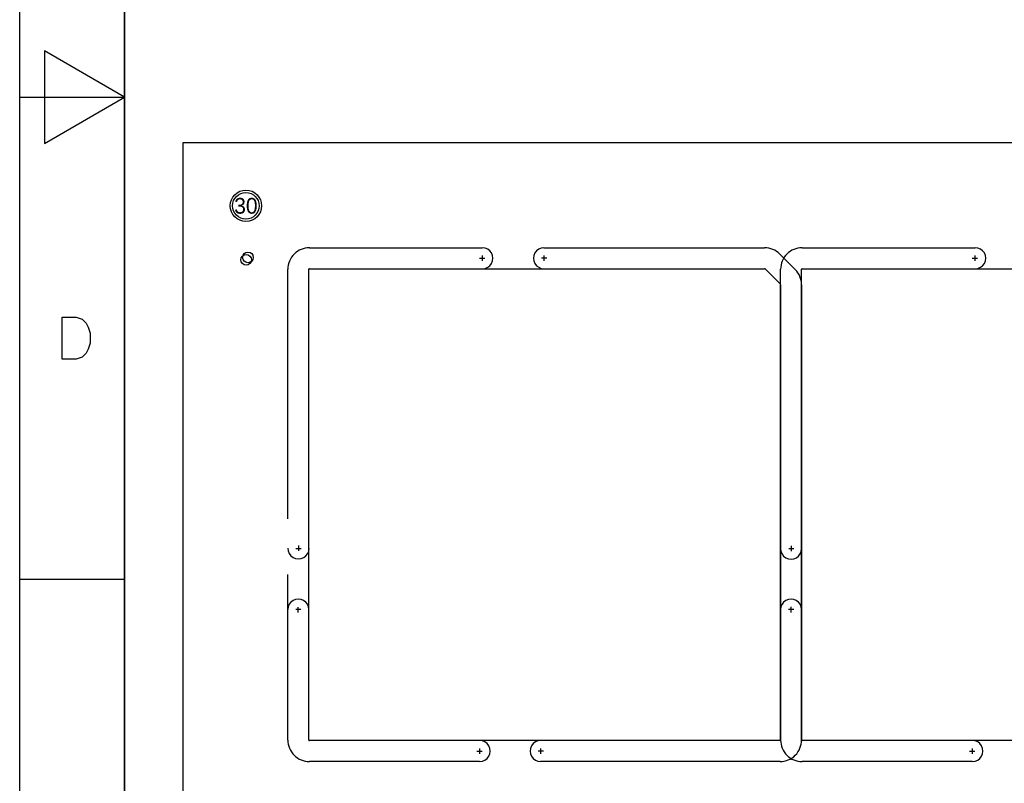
# Model space of a CAD drawing. Extents: x -16 to 404, y -20 to 277.
# Tile 7 of 10: x -16 to 78, y 63 to 136. Entities that reach past the tile are written whole.
import ezdxf
from ezdxf.enums import TextEntityAlignment as Align

# ---------------------------------------------------------------- set-up
doc = ezdxf.new("R2010")
doc.units = 0
for name, color, linetype in [('BG_PANEL', 143, 'CONTINUOUS'), ('BG_TITLE_A3', 191, 'CONTINUOUS'), ('MA_NCLEGEND-1-4', 254, 'CONTINUOUS'), ('PIN_BOTTOM', 153, 'CONTINUOUS'), ('PIN_TOP', 5, 'CONTINUOUS')]:
    doc.layers.add(name, color=color, linetype=linetype)

# ---------------------------------------------------------------- blocks, each defined once
blk = doc.blocks.new('FIGURE_CIRCLE')
blk.add_circle((0, 0), 0.5)

msp = doc.modelspace()

# ---------------------------------------------------------------- linework, layer by layer
at = {"layer": 'BG_PANEL'}
for points in [[(0, 0), (210.000088, 0), (210.000088, 124.000006), (0, 124.000006), (0, 0)], [(12.050014, 114.000026), (28.5496, 113.9952)], [(34.417, 113.9952), (55.479442, 114.000026)], [(59.050174, 114.000026), (75.565, 113.9952)], [(28.287106, 113.000147), (28.795106, 113.000147)], [(28.566252, 112.750211), (28.566252, 113.250337)], [(34.703908, 113.000147), (34.195908, 113.000147)], [(34.425016, 113.250337), (34.425016, 112.750211)], [(56.928766, 113.399824), (58.399934, 111.928656)], [(75.286827, 113.00013), (75.794827, 113.00013)], [(75.565973, 112.750194), (75.565973, 113.25032)], [(9.99998, 88.149176), (9.99998, 111.949992)], [(11.999976, 67.049904), (11.999976, 111.949992)], [(12.050014, 112.00003), (55.479442, 112.00003)], [(55.514748, 111.985298), (56.985408, 110.514638)], [(57.00014, 67.049904), (57.00014, 111.949992)], [(59.000136, 67.049904), (59.000136, 111.949992)], [(59.050174, 112.00003), (102.479348, 112.00003)], [(57.00014, 110.479332), (57.00014, 67.049904)], [(59.000136, 110.479332), (59.000136, 67.049904)], [(11.025266, 85.609803), (11.025266, 85.101803)], [(58.000026, 85.584403), (58.000026, 85.076403)], [(58.000026, 85.584403), (58.000026, 85.076403)], [(10.77533, 85.330911), (11.275456, 85.330911)], [(57.775051, 85.330894), (58.275177, 85.330894)], [(9.99998, 67.049904), (9.99998, 82.840576)], [(11.250056, 79.497547), (10.74993, 79.497547)], [(10.999866, 79.218401), (10.999866, 79.726401)], [(58.249777, 79.49753), (57.749651, 79.49753)], [(57.999587, 79.218384), (57.999587, 79.726384)], [(58.000026, 79.243801), (58.000026, 79.751801)], [(56.950102, 66.999866), (12.050014, 66.999866)], [(103.950008, 66.999866), (59.050174, 66.999866)], [(28.019898, 66.000241), (28.527898, 66.000241)], [(28.019898, 66.000241), (28.527898, 66.000241)], [(28.29879, 65.750305), (28.29879, 66.250177)], [(28.299044, 65.750305), (28.299044, 66.250177)], [(34.3859, 66.000241), (33.8779, 66.000241)], [(34.3859, 66.000241), (33.8779, 66.000241)], [(34.107008, 66.250177), (34.107008, 65.750305)], [(34.107008, 66.250177), (34.107008, 65.750305)], [(75.019619, 66.000224), (75.527619, 66.000224)], [(75.019619, 66.000224), (75.527619, 66.000224)], [(75.298511, 65.750288), (75.298511, 66.25016)], [(75.298765, 65.750288), (75.298765, 66.25016)], [(28.2956, 64.9986), (12.050014, 64.99987)], [(56.950102, 64.99987), (34.0868, 64.9986)], [(75.2856, 64.9986), (59.050174, 64.99987)]]:
    msp.add_lwpolyline(points, dxfattribs=at)
for points in [[(12.050014, 114.000026, 0.414219), (9.99998, 111.949992)], [(28.566252, 112.000149, 1.000036), (28.566252, 114.000145)], [(28.566252, 112.000149, 1.000036), (28.566252, 114.000145)], [(34.425016, 114.000145, 1.000028), (34.425016, 112.000149)], [(56.928766, 113.399824, 0.198876), (55.479442, 114.000026)], [(59.050174, 114.000026, 0.414215), (57.00014, 111.949992)], [(75.565973, 112.000132, 1.000036), (75.565973, 114.000128)], [(75.565973, 112.000132, 1.000036), (75.565973, 114.000128)], [(12.050014, 112.00003, 0.414448), (11.999976, 111.949992)], [(55.514748, 111.985298, 0.198663), (55.479442, 112.00003)], [(59.000136, 110.479332, 0.198875), (58.399934, 111.928656)], [(59.050174, 112.00003, 0.414292), (59.000136, 111.949992)], [(57.00014, 110.479332, 0.198649), (56.985408, 110.514638)], [(10.007488, 85.353263, 1.011139), (12.025264, 85.330911)], [(57.000028, 85.305511, 1.000048), (59.000024, 85.305511)], [(57.000028, 85.305511, 1.000048), (59.000024, 85.305511)], [(11.999864, 79.497547, 1.000016), (9.999868, 79.497547)], [(58.999585, 79.49753, 1.000016), (56.999589, 79.49753)], [(9.99998, 67.049904, 0.414219), (12.050014, 64.99987)], [(11.999976, 67.049904, 0.414432), (12.050014, 66.999866)], [(28.29879, 65.000243, 1.000098), (28.29879, 67.000239)], [(28.299044, 65.000243, 1.000044), (28.299044, 67.000239)], [(34.107008, 67.000239, 1.00012), (34.107008, 65.000243)], [(34.107008, 67.000239, 1.00002), (34.107008, 65.000243)], [(56.950102, 66.999866, 0.41437), (57.00014, 67.049904)], [(56.950102, 64.99987, 0.414217), (59.000136, 67.049904)], [(57.00014, 67.049904, 0.414215), (59.050174, 64.99987)], [(59.000136, 67.049904, 0.414276), (59.050174, 66.999866)], [(75.298511, 65.000226, 1.000098), (75.298511, 67.000222)], [(75.298765, 65.000226, 1.000044), (75.298765, 67.000222)]]:
    msp.add_lwpolyline(points, format="xyb", dxfattribs=at)
at = {"layer": 'BG_TITLE_A3'}
for points in [[(-15.576296, -20.13458), (-15.576296, 276.865334)], [(-5.576316, 266.865354), (-5.576316, -10.1346)], [(-15.576296, 128.365504), (-5.576316, 128.365504)], [(-5.576316, 82.365342), (-15.576296, 82.365342)]]:
    msp.add_lwpolyline(points, dxfattribs=at)
for points in [[(-5.576316, -10.1346), (-5.576316, 266.865354), (394.423646, 266.865354), (394.423646, -10.1346)], [(-13.196316, 132.780024), (-13.196316, 123.950984), (-5.576316, 128.365504)], [(-11.533378, 103.3653), (-11.533378, 107.365546), (-10.200132, 107.365546), (-9.628632, 107.175046), (-9.247632, 106.794046), (-9.057386, 106.413046), (-8.866886, 105.841546), (-8.866886, 104.8893), (-9.057386, 104.3178), (-9.247632, 103.9368), (-9.628632, 103.5558), (-10.200132, 103.3653)]]:
    msp.add_lwpolyline(points, close=True, dxfattribs=at)
at = {"layer": 'PIN_BOTTOM'}
for centre, radius in [((5.999988, 118.000018), 1.27), ((6.0198, 112.8522), 0.508)]:
    msp.add_circle(centre, radius, dxfattribs=at)
at = {"layer": 'PIN_TOP'}
for centre, radius in [((5.999988, 118.000018), 1.27), ((6.1976, 113.0808), 0.508)]:
    msp.add_circle(centre, radius, dxfattribs=at)

# ---------------------------------------------------------------- block references
at = {"layer": 'MA_NCLEGEND-1-4', "xscale": 2.9972, "yscale": 2.9972}
msp.add_blockref('FIGURE_CIRCLE', (5.999988, 118.000018), dxfattribs=at)

# ---------------------------------------------------------------- texts
at = {"layer": 'MA_NCLEGEND-1-4'}
msp.add_text('30', height=1.4986, dxfattribs=at).set_placement((5.999988, 118.000018), align=Align.MIDDLE_CENTER)

doc.saveas('drawing.dxf')
